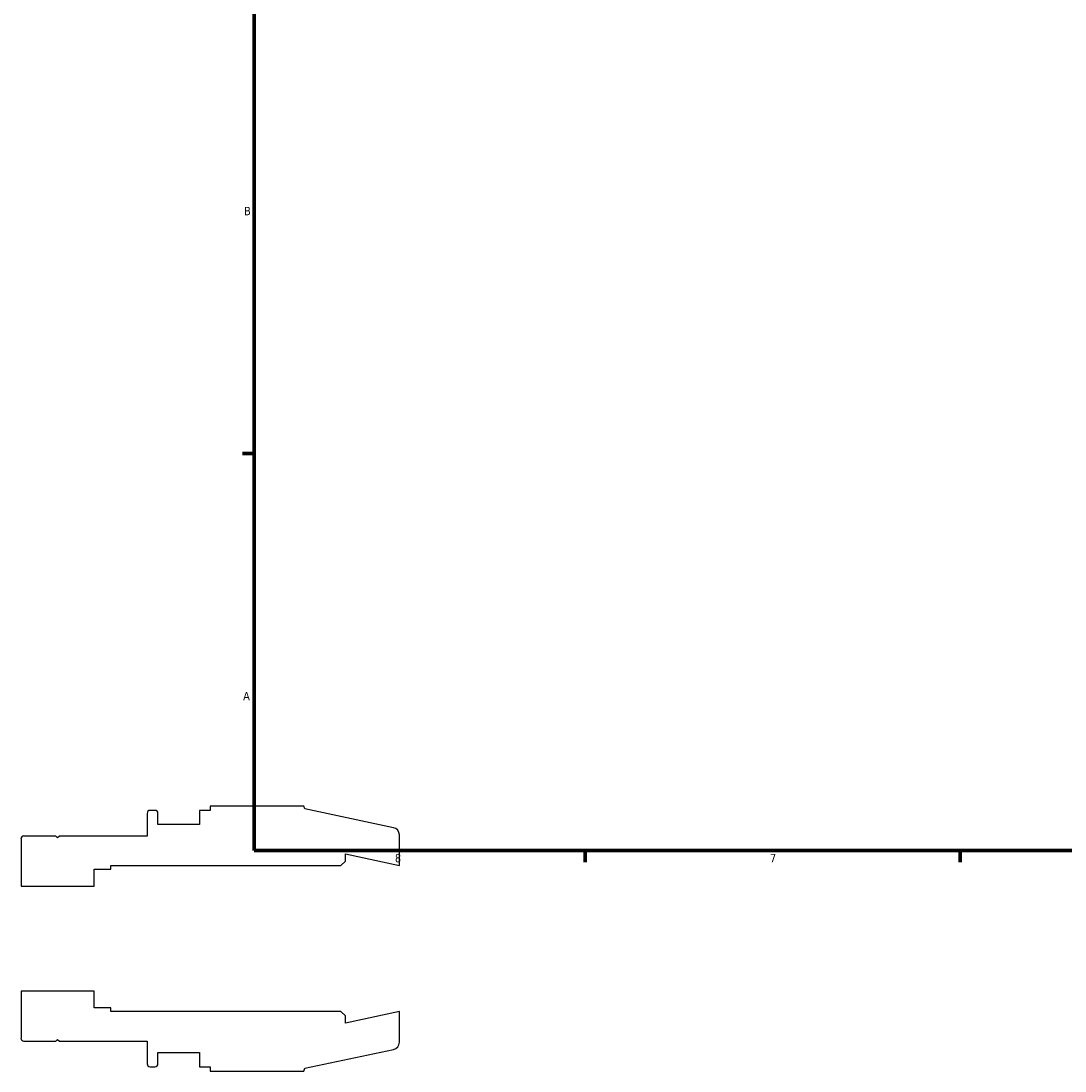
# Model space of a CAD drawing. Header units: inches. Extents: x -2.1 to 37.1, y -1.5 to 26.
# Tile 1 of 6: x -2.1 to 9.7, y -1.5 to 10.4. Entities that reach past the tile are written whole.
import ezdxf

# ---------------------------------------------------------------- set-up
doc = ezdxf.new("R2010")
doc.units = ezdxf.units.IN
doc.header["$MEASUREMENT"] = 0
doc.layers.add('Border (ANSI)', color=7, linetype='Continuous', lineweight=70)
doc.styles.add('Note Text (ANSI)', font='tahoma.ttf')

# ---------------------------------------------------------------- blocks, each defined once
blk = doc.blocks.new('Borders Default Border')
at = {"layer": 'Border (ANSI)'}
for p, q in [((0.5, 5.5), (0.366, 5.5)), ((4.25, 1), (4.25, 0.866)), ((8.5, 1), (8.5, 0.866))]:
    blk.add_line(p, q, dxfattribs=at)
at = {"layer": 'Border (ANSI)', "flags": 128}
blk.add_lwpolyline([(0.5, 1), (0.5, 21), (33.5, 21), (33.5, 1), (0.5, 1)], dxfattribs=at)
at = {"layer": 'Border (ANSI)', "color": 5, "true_color": 0x0000ff, "char_height": 0.0945, "attachment_point": 7, "style": 'Note Text (ANSI)'}
for s, insert in [('B', (0.384, 8.203)), ('A', (0.373, 2.703)), ('8', (2.094, 0.863)), ('7', (6.346, 0.866))]:
    blk.add_mtext(s, dxfattribs=dict(at, insert=insert))

msp = doc.modelspace()

# ---------------------------------------------------------------- linework, layer by layer
for p, q in [((-0.626, 1.454), (-0.682, 1.454)), ((0, 1.454), (-0.123, 1.454)), ((-0.123, 1.454), (-0.123, 1.292)), ((1.062, 1.502), (0, 1.502)), ((0, 1.502), (0, 1.454)), ((1.073, 1.471), (1.062, 1.502)), ((2.079, 1.257), (1.073, 1.471)), ((-0.715, 1.42), (-0.715, 1.163)), ((-0.592, 1.292), (-0.592, 1.42)), ((-0.123, 1.292), (-0.592, 1.292)), ((-2.145, 1.13), (-2.145, 0.596)), ((-1.75, 1.163), (-2.112, 1.163)), ((-1.73, 1.143), (-1.75, 1.163)), ((-1.71, 1.163), (-1.73, 1.143)), ((-0.715, 1.163), (-1.71, 1.163)), ((2.145, 0.829), (2.145, 1.176)), ((1.532, 0.878), (1.532, 0.959)), ((1.532, 0.959), (2.145, 0.829)), ((1.482, 0.829), (1.532, 0.878)), ((-1.315, 0.596), (-1.315, 0.787)), ((-1.315, 0.787), (-1.125, 0.787)), ((-1.125, 0.787), (-1.125, 0.829)), ((-1.125, 0.829), (1.482, 0.829)), ((-2.145, 0.596), (-1.315, 0.596)), ((-1.315, -0.596), (-2.145, -0.596)), ((-2.145, -0.596), (-2.145, -1.13)), ((-1.315, -0.787), (-1.315, -0.596)), ((-1.125, -0.787), (-1.315, -0.787)), ((-1.125, -0.829), (-1.125, -0.787)), ((1.482, -0.829), (-1.125, -0.829)), ((1.532, -0.878), (1.482, -0.829)), ((2.145, -0.829), (1.532, -0.959)), ((2.145, -1.176), (2.145, -0.829)), ((1.532, -0.959), (1.532, -0.878)), ((-2.112, -1.163), (-1.75, -1.163)), ((-1.75, -1.163), (-1.73, -1.143)), ((-1.73, -1.143), (-1.71, -1.163)), ((-1.71, -1.163), (-0.715, -1.163)), ((-0.715, -1.163), (-0.715, -1.42)), ((-0.592, -1.42), (-0.592, -1.292)), ((-0.592, -1.292), (-0.123, -1.292)), ((-0.123, -1.292), (-0.123, -1.454)), ((1.073, -1.471), (2.079, -1.257)), ((-0.682, -1.454), (-0.626, -1.454)), ((-0.123, -1.454), (0, -1.454)), ((0, -1.454), (0, -1.502)), ((0, -1.502), (1.062, -1.502)), ((1.062, -1.502), (1.073, -1.471))]:
    msp.add_line(p, q)
for centre, major_axis, end_param in [((-0.682, 1.42), (-0.0331, 0), 6.283185), ((-0.626, 1.42), (0, 0.0331), 6.283185), ((2.062, 1.176), (0, 0.0829), 6.073746), ((-2.112, 1.13), (-0.0331, 0), 6.283185), ((-2.112, -1.13), (0, -0.0331), 6.283185), ((2.062, -1.176), (0.0811, 0.0172), 6.073746), ((-0.682, -1.42), (0, -0.0331), 6.283185), ((-0.626, -1.42), (0.0331, 0), 6.283185)]:
    msp.add_ellipse(centre, major_axis=major_axis, ratio=1, start_param=4.712389, end_param=end_param)

# ---------------------------------------------------------------- block references
msp.add_blockref('Borders Default Border', (0, 0))

doc.saveas('drawing.dxf')
